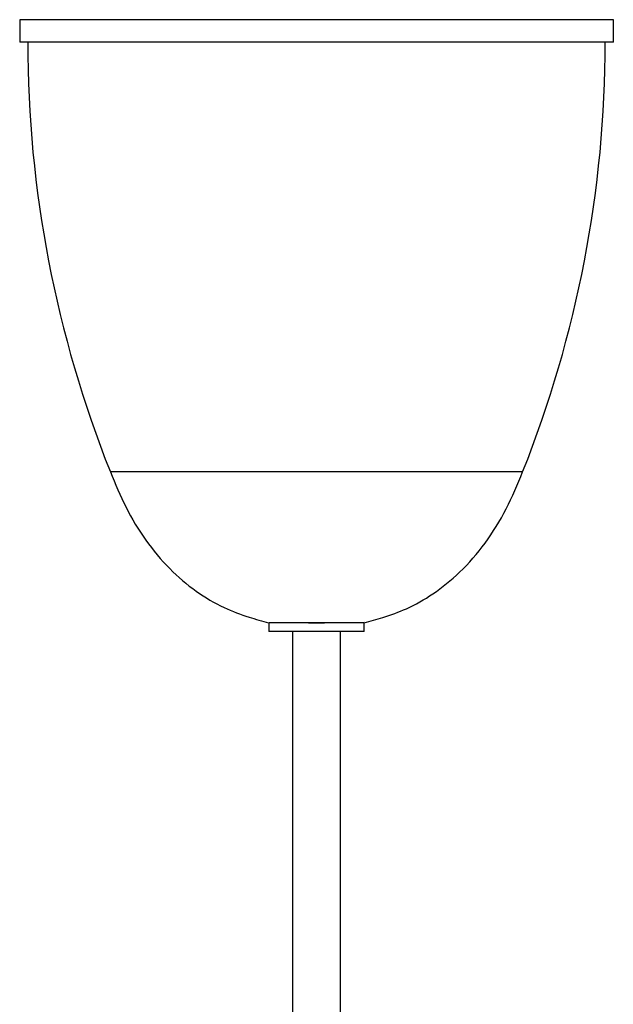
# Model space of a CAD drawing. Header units: millimetres. Extents: x 651 to 729, y 275 to 710.
# Tile 2 of 3: x 666 to 681, y 559 to 583. Entities that reach past the tile are written whole.
import ezdxf

# ---------------------------------------------------------------- set-up
doc = ezdxf.new("R2010")
doc.units = ezdxf.units.MM

msp = doc.modelspace()

# ---------------------------------------------------------------- linework, layer by layer
at = {"color": 7, "linetype": 'Continuous', "lineweight": 25}
for p, q in [((666.196, 583.385), (666.196, 582.827)), ((680.956, 583.385), (666.196, 583.385)), ((680.956, 582.827), (680.956, 583.385)), ((680.956, 582.827), (666.196, 582.827)), ((672.39, 568.408), (672.407, 568.403)), ((672.39, 568.408), (672.39, 568.403)), ((672.39, 568.403), (672.39, 568.185)), ((672.39, 568.403), (672.407, 568.403)), ((673.376, 568.403), (672.407, 568.403)), ((672.407, 568.403), (672.407, 568.403)), ((673.376, 568.408), (673.576, 568.403)), ((673.376, 568.408), (673.376, 568.403)), ((673.376, 568.403), (673.576, 568.403)), ((673.376, 568.403), (673.376, 568.403)), ((673.576, 568.403), (673.776, 568.408)), ((673.576, 568.403), (673.776, 568.403)), ((673.776, 568.408), (673.776, 568.403)), ((674.745, 568.403), (673.776, 568.403)), ((673.776, 568.403), (673.776, 568.403)), ((674.761, 568.408), (674.745, 568.403)), ((674.745, 568.403), (674.745, 568.403)), ((674.762, 568.403), (674.745, 568.403)), ((674.761, 568.408), (674.762, 568.403)), ((674.762, 568.185), (674.762, 568.403)), ((674.762, 568.185), (672.39, 568.185)), ((672.976, 568.185), (672.976, 356.245)), ((674.176, 356.245), (674.176, 568.185))]:
    msp.add_line(p, q, dxfattribs=at)
at = {"color": 8, "linetype": 'Continuous', "lineweight": 25}
msp.add_line((678.701, 572.154), (668.45, 572.154), dxfattribs=at)
at = {"color": 7, "linetype": 'Continuous', "lineweight": 25}
for centre, start, end in [((695.147, 582.827), 180, 201.791), ((652.004, 582.827), 338.209, 0)]:
    msp.add_arc(centre, 28.751, start, end, dxfattribs=at)
for start_param, end_param in [(1.570796, 1.74024), (1.401353, 1.570796)]:
    msp.add_ellipse((673.576, 568.355), major_axis=(1.186, 0), ratio=0.040473, start_param=start_param, end_param=end_param, dxfattribs=at)
for points, knots in [([(668.45, 572.154), (668.573, 571.858), (668.819, 571.269), (669.306, 570.452), (669.895, 569.746), (670.556, 569.182), (671.229, 568.783), (671.848, 568.552), (672.225, 568.449), (672.39, 568.403)], [0, 0, 0, 0, 0.169049, 0.336757, 0.499721, 0.652214, 0.793533, 0.910107, 1, 1, 1, 1]), ([(674.762, 568.403), (674.917, 568.446), (675.273, 568.545), (675.858, 568.755), (676.508, 569.123), (677.177, 569.666), (677.796, 570.379), (678.314, 571.227), (678.572, 571.844), (678.701, 572.154)], [0, 0, 0, 0, 0.085235, 0.194792, 0.327277, 0.477732, 0.647459, 0.822922, 1, 1, 1, 1])]:
    msp.add_open_spline(points, degree=3, knots=knots, dxfattribs=at)

doc.saveas('drawing.dxf')
